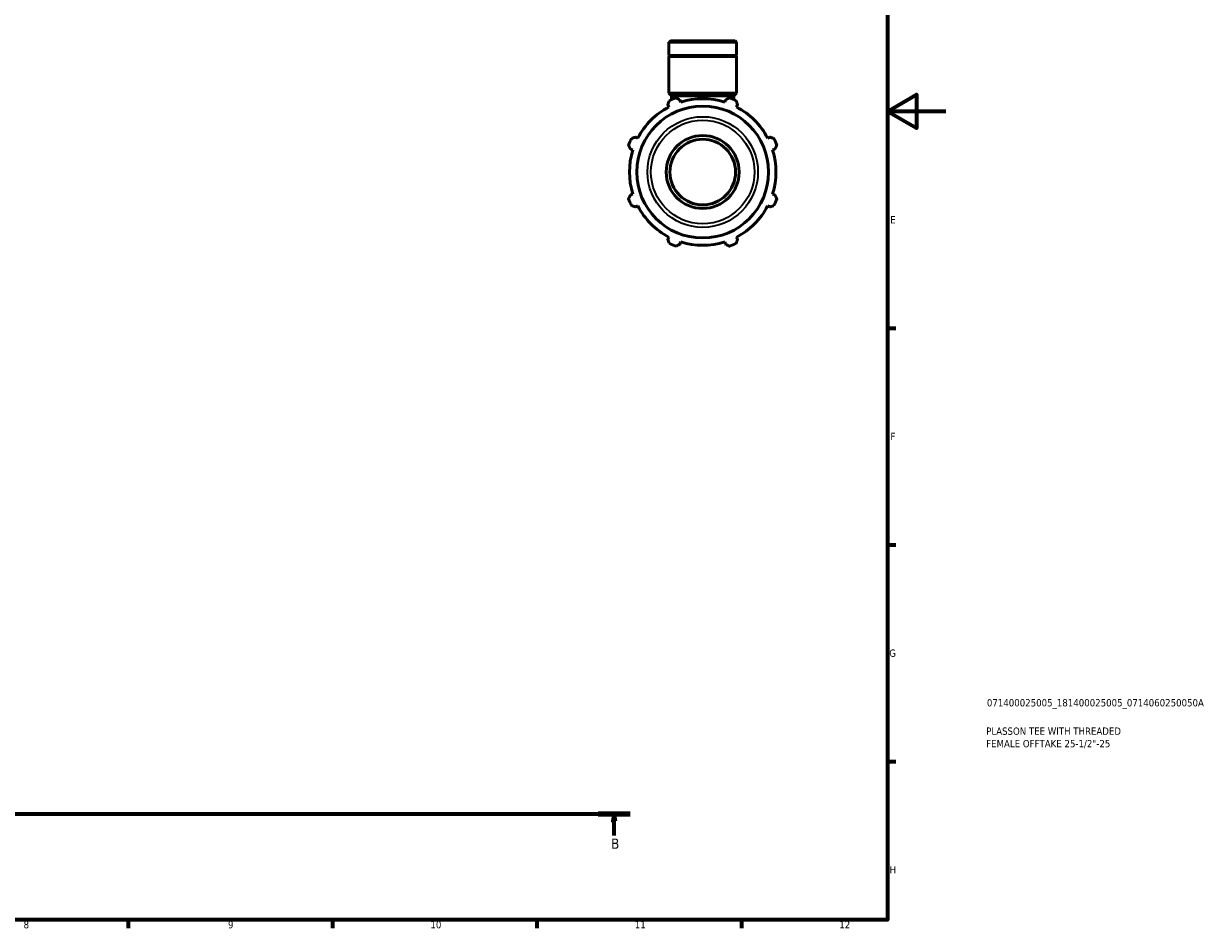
# Model space of a CAD drawing. Header units: millimetres. Extents: x 0 to 931, y 0 to 945.
# Tile 3 of 5: x 525 to 931, y 17 to 327. Entities that reach past the tile are written whole.
import ezdxf

# ---------------------------------------------------------------- set-up
doc = ezdxf.new("R2010")
doc.units = ezdxf.units.MM
doc.linetypes.add('CHAIN', pattern=[0.7087, 0.4724, -0.0591, 0.1181, -0.0591])
for name, color, linetype, lineweight in [('Border (ISO)', 7, 'Continuous', 70), ('Section Line (ISO)', 7, 'CHAIN', 70), ('Title (ISO)', 7, 'Continuous', 50), ('Visible (ISO)', 7, 'Continuous', 50), ('Visible Narrow (ISO)', 7, 'Continuous', 35)]:
    doc.layers.add(name, color=color, linetype=linetype, lineweight=lineweight)
doc.styles.add('Label Text (ISO)', font='tahoma.ttf')
doc.styles.add('Note Text (ISO)', font='tahoma.ttf')

# ---------------------------------------------------------------- blocks, each defined once
blk = doc.blocks.new('Borders Default Border')
at = {"layer": 'Border (ISO)'}
for p, q in [((821, 222.75), (823.9, 222.75)), ((821, 148.5), (823.9, 148.5)), ((821, 74.25), (823.9, 74.25)), ((560.67, 20), (560.67, 17.1)), ((630.75, 20), (630.75, 17.1)), ((700.83, 20), (700.83, 17.1)), ((770.92, 20), (770.92, 17.1))]:
    blk.add_line(p, q, dxfattribs=at)
at = {"layer": 'Border (ISO)', "flags": 128}
for points in [[(20, 20), (20, 574), (821, 574), (821, 20), (20, 20)], [(841, 297), (821, 297), (831, 302.77), (831, 291.23), (821, 297)]]:
    blk.add_lwpolyline(points, dxfattribs=at)
at = {"layer": 'Border (ISO)', "color": 232, "true_color": 0xca0064, "char_height": 2.5, "attachment_point": 7, "style": 'Note Text (ISO)'}
for s, insert in [('E', (821.94, 258.63)), ('F', (822, 184.38)), ('G', (821.61, 110.08)), ('H', (821.74, 35.88)), ('8', (524.81, 17.04)), ('9', (594.88, 17.05)), ('10', (664.29, 17.05)), ('11', (734.37, 17.1)), ('12', (804.46, 17.1))]:
    blk.add_mtext(s, dxfattribs=dict(at, insert=insert))
blk = doc.blocks.new('Title Blocks ISO')
at = {"layer": 'Title (ISO)', "color": 232, "true_color": 0xca0064, "style": 'Note Text (ISO)'}
for tag, p in [('PART_NUMBER_001', (34.08, 73.13)), ('DESCRIPTION_001', (33.84, 63.4)), ('DESCRIPTION_002', (33.84, 59.12))]:
    blk.add_attdef(tag, p, '', height=2.5, dxfattribs=at)
blk = doc.blocks.new('2dTransSection0')
at = {"layer": 'Section Line (ISO)', "linetype": 'CHAIN'}
blk.add_line((274.74, 56.35), (732.78, 56.35), dxfattribs=at)
at = {"layer": 'Section Line (ISO)', "linetype": 'Continuous', "lineweight": 140}
blk.add_line((721.82, 56.35), (732.78, 56.35), dxfattribs=at)
at = {"layer": 'Section Line (ISO)', "linetype": 'Continuous'}
for p, q in [((727.3, 56.35), (726.8, 53.85)), ((726.8, 53.85), (727.8, 53.85)), ((727.3, 53.85), (727.3, 56.35)), ((727.8, 53.85), (727.3, 56.35)), ((727.3, 48.93), (727.3, 53.85))]:
    blk.add_line(p, q, dxfattribs=at)
at = {"layer": 'Section Line (ISO)', "linetype": 'Continuous', "flags": 128}
blk.add_lwpolyline([(727.8, 53.85), (727.3, 56.35), (726.8, 53.85), (727.8, 53.85)], dxfattribs=at)
at = {"layer": 'Section Line (ISO)'}
blk.add_solid([(727.8, 53.85), (727.3, 56.35), (726.8, 53.85), (727.8, 53.85)], dxfattribs=at)
at = {"layer": 'Section Line (ISO)', "insert": (726.23, 44.35), "char_height": 3.5, "attachment_point": 7, "style": 'Label Text (ISO)'}
blk.add_mtext('B', dxfattribs=at)

msp = doc.modelspace()

# ---------------------------------------------------------------- linework, layer by layer
at = {"layer": 'Visible (ISO)'}
for p, q in [((746.555, 321.219), (745.997, 320.661)), ((746.555, 321.219), (768.726, 321.219)), ((768.726, 321.219), (769.285, 320.661)), ((769.285, 320.661), (745.997, 320.661)), ((745.997, 316.119), (745.997, 320.661)), ((769.285, 316.119), (769.285, 320.661)), ((769.285, 316.119), (745.997, 316.119)), ((746.297, 315.819), (745.997, 316.119)), ((769.285, 315.819), (745.997, 315.819)), ((745.997, 303.219), (745.997, 315.819)), ((768.985, 315.819), (769.285, 316.119)), ((769.285, 303.219), (769.285, 315.819)), ((769.285, 303.219), (745.997, 303.219)), ((746.928, 302.288), (745.997, 303.219)), ((768.354, 302.288), (746.928, 302.288)), ((746.928, 301.003), (746.928, 302.288)), ((750.09, 300.167), (749.847, 300.94)), ((765.435, 300.94), (765.192, 300.167)), ((768.354, 302.288), (769.285, 303.219)), ((768.354, 301.003), (768.354, 302.288)), ((745.672, 299.211), (746.046, 298.492)), ((769.235, 298.492), (769.609, 299.211)), ((735.368, 287.814), (734.65, 288.188)), ((780.632, 288.188), (779.914, 287.814)), ((732.921, 284.014), (733.693, 283.77)), ((781.589, 283.77), (782.361, 284.014)), ((733.693, 268.669), (732.921, 268.425)), ((782.361, 268.425), (781.589, 268.669)), ((734.65, 264.251), (735.368, 264.625)), ((779.914, 264.625), (780.632, 264.251)), ((746.046, 253.947), (745.672, 253.228)), ((749.847, 251.499), (750.09, 252.272)), ((765.192, 252.272), (765.435, 251.499)), ((769.609, 253.228), (769.235, 253.947))]:
    msp.add_line(p, q, dxfattribs=at)
for radius in [22.602, 12.5, 11.25]:
    msp.add_circle((757.641, 276.219), radius, dxfattribs=at)
for radius, start, end in [(27, 109.79198, 115.20802), (25.11, 72.5, 107.5), (27, 64.79198, 70.20802), (25.11, 117.5, 152.5), (25.11, 27.5, 62.5), (27, 154.79198, 160.20802), (27, 19.79198, 25.20802), (25.11, 162.5, 197.5), (25.11, 342.5, 17.5), (27, 199.79198, 205.20802), (25.11, 207.5, 242.5), (25.11, 297.5, 332.5), (27, 334.79198, 340.20802), (25.11, 252.5, 287.5), (27, 244.79198, 250.20802), (27, 289.79198, 295.20802)]:
    msp.add_arc((757.641, 276.219), radius, start, end, dxfattribs=at)
for points, weights in [([(745.672, 299.211), (745.902, 299.915), (746.141, 300.648)], [1.00306144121, 1.00193858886, 1]), ([(748.499, 301.625), (749.186, 301.275), (749.847, 300.94)], [1, 1.00193858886, 1.00306144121]), ([(765.435, 300.94), (766.095, 301.275), (766.783, 301.625)], [1.00306144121, 1.00193858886, 1]), ([(769.14, 300.648), (769.38, 299.915), (769.609, 299.211)], [1, 1.00193858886, 1.00306144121]), ([(732.921, 284.014), (732.585, 284.674), (732.236, 285.362)], [1.00306144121, 1.00193858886, 1]), ([(733.212, 287.719), (733.946, 287.958), (734.65, 288.188)], [1, 1.00193858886, 1.00306144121]), ([(780.632, 288.188), (781.336, 287.958), (782.07, 287.719)], [1.00306144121, 1.00193858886, 1]), ([(783.046, 285.362), (782.697, 284.674), (782.361, 284.014)], [1, 1.00193858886, 1.00306144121]), ([(732.236, 267.077), (732.585, 267.765), (732.921, 268.425)], [1, 1.00193858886, 1.00306144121]), ([(782.361, 268.425), (782.697, 267.765), (783.046, 267.077)], [1.00306144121, 1.00193858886, 1]), ([(734.65, 264.251), (733.946, 264.481), (733.212, 264.72)], [1.00306144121, 1.00193858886, 1]), ([(782.07, 264.72), (781.336, 264.481), (780.632, 264.251)], [1, 1.00193858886, 1.00306144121]), ([(746.141, 251.791), (745.902, 252.524), (745.672, 253.228)], [1, 1.00193858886, 1.00306144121]), ([(769.609, 253.228), (769.38, 252.524), (769.14, 251.791)], [1.00306144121, 1.00193858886, 1]), ([(749.847, 251.499), (749.186, 251.164), (748.499, 250.814)], [1.00306144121, 1.00193858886, 1]), ([(766.783, 250.814), (766.095, 251.164), (765.435, 251.499)], [1, 1.00193858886, 1.00306144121])]:
    msp.add_rational_spline(points, weights, degree=2, dxfattribs=at)
at = {"layer": 'Visible Narrow (ISO)'}
for radius in [18.96, 17.738]:
    msp.add_circle((757.641, 276.219), radius, dxfattribs=at)

# ---------------------------------------------------------------- block references
msp.add_blockref('Borders Default Border', (0, 0))
msp.add_blockref('Title Blocks ISO', (821, 20)).add_auto_attribs({'PART_NUMBER_001': '071400025005_181400025005_0714060250050A', 'DESCRIPTION_001': 'PLASSON TEE WITH THREADED', 'DESCRIPTION_002': 'FEMALE OFFTAKE 25-1/2"-25'})
at = {"layer": 'Section Line (ISO)'}
msp.add_blockref('2dTransSection0', (0, 0), dxfattribs=at)

doc.saveas('drawing.dxf')
